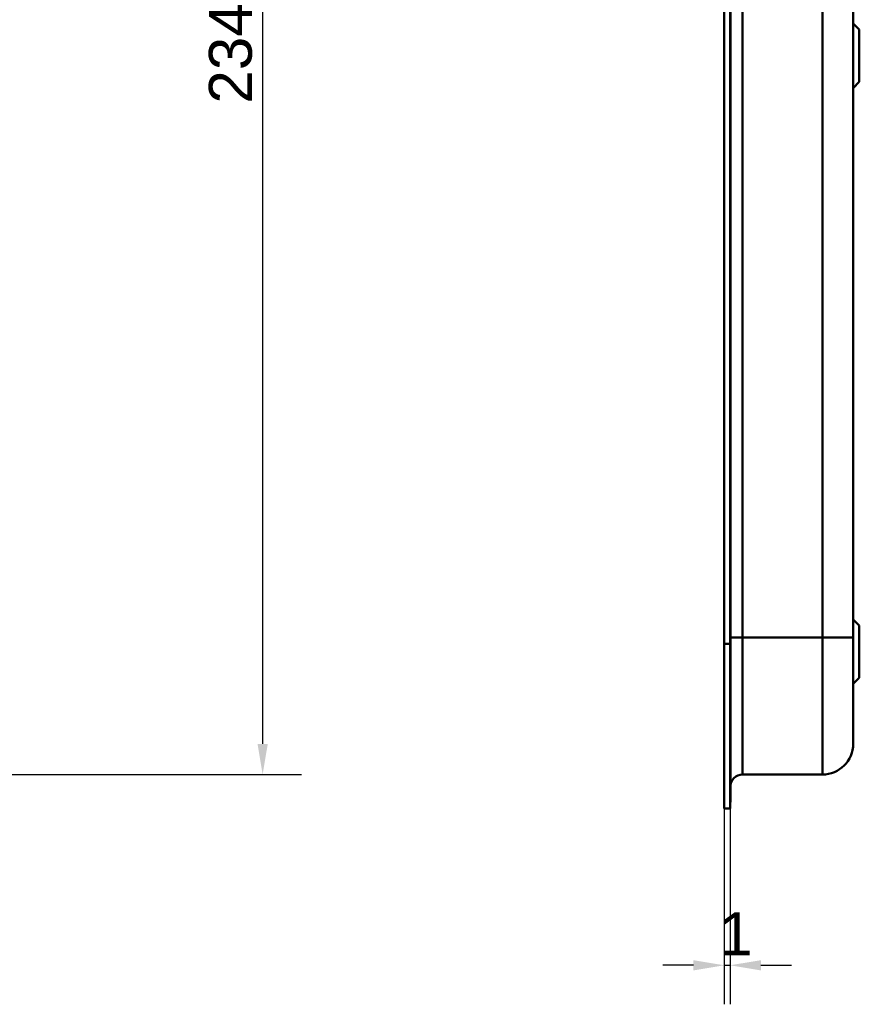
# Model space of a CAD drawing. Header units: millimetres. Extents: x 20 to 833, y 20 to 574.
# Tile 10 of 20: x 297 to 434, y 236 to 396. Entities that reach past the tile are written whole.
import ezdxf

# ---------------------------------------------------------------- set-up
doc = ezdxf.new("R2010")
doc.units = ezdxf.units.MM
doc.header["$LTSCALE"] = 2
for name, color, linetype, lineweight in [('Bemaßungen(DIN)', 7, 'Continuous', 25), ('Sichtbare Kanten(DIN)', 7, 'Continuous', 50), ('Sichtbare tangentiale Kanten(DIN)', 7, 'Continuous', 50)]:
    doc.layers.add(name, color=color, linetype=linetype, lineweight=lineweight)
doc.styles.add('STANDARD-DIN~0', font='arial.ttf')
doc.dimstyles.new('CAD-LAN', dxfattribs={"dimscale": 2, "dimtxt": 3.5, "dimasz": 2.5, "dimexe": 3.175, "dimexo": 0, "dimgap": 0.8, "dimtad": 1, "dimrnd": 1e-08, "dimtxsty": 'STANDARD-DIN~0', "dimcen": 0.09, "dimdle": 10, "dimclrd": 250, "dimclre": 250, "dimclrt": 250, "dimadec": 0, "dimazin": 2, "dimtfac": 1, "dimtmove": 0, "dimatfit": 3, "dimfxl": 1, "dimtolj": 1, "dimtzin": 0, "dimlwd": 25, "dimlwe": 25, "dimarcsym": 0})

# ---------------------------------------------------------------- blocks, each defined once
blk = doc.blocks.new('*D19')
at = {"layer": 'Bemaßungen(DIN)', "color": 250, "linetype": 'Continuous', "lineweight": 25, "true_color": 0x3f3f3f, "transparency": 16777216}
for p, q in [((256.37, 507.18), (343.25, 507.18)), ((336.9, 502.18), (336.9, 278.18)), ((256.37, 273.18), (343.25, 273.18))]:
    blk.add_line(p, q, dxfattribs=at)
at = {"layer": 'Bemaßungen(DIN)', "color": 250, "linetype": 'Continuous', "true_color": 0x3f3f3f, "transparency": 16777216}
for points in [[(336.07, 502.18), (337.74, 502.18), (336.9, 507.18)], [(336.07, 278.18), (337.74, 278.18), (336.9, 273.18)]]:
    blk.add_solid(points, dxfattribs=at)
at = {"layer": 'Defpoints', "color": 0, "linetype": 'Continuous', "transparency": 16777216}
for p in [(256.37, 507.18), (256.37, 273.18), (336.9, 273.18)]:
    blk.add_point(p, dxfattribs=at)
at = {"layer": 'Bemaßungen(DIN)', "color": 250, "linetype": 'Continuous', "lineweight": 25, "true_color": 0x3f3f3f, "transparency": 16777216, "insert": (328.15, 382.4), "char_height": 7, "attachment_point": 1, "rotation": 90, "style": 'STANDARD-DIN~0'}
blk.add_mtext('\\A1;234', dxfattribs=at)
blk = doc.blocks.new('*D20')
at = {"layer": 'Bemaßungen(DIN)', "color": 250, "linetype": 'Continuous', "lineweight": 25, "true_color": 0x3f3f3f, "transparency": 16777216}
for p, q in [((412.05, 267.68), (412.05, 235.79)), ((413.02, 267.68), (413.02, 235.79)), ((407.05, 242.14), (402.05, 242.14)), ((412.05, 242.14), (413.02, 242.14)), ((418.02, 242.14), (423.02, 242.14))]:
    blk.add_line(p, q, dxfattribs=at)
at = {"layer": 'Bemaßungen(DIN)', "color": 250, "linetype": 'Continuous', "true_color": 0x3f3f3f, "transparency": 16777216}
for points in [[(407.05, 242.97), (407.05, 241.3), (412.05, 242.14)], [(418.02, 242.97), (418.02, 241.3), (413.02, 242.14)]]:
    blk.add_solid(points, dxfattribs=at)
at = {"layer": 'Defpoints', "color": 0, "linetype": 'Continuous', "transparency": 16777216}
for p in [(412.05, 267.68), (413.02, 267.68), (413.02, 242.14)]:
    blk.add_point(p, dxfattribs=at)
at = {"layer": 'Bemaßungen(DIN)', "color": 250, "linetype": 'Continuous', "lineweight": 25, "true_color": 0x3f3f3f, "transparency": 16777216, "insert": (411.25, 250.77), "char_height": 7, "attachment_point": 1, "style": 'STANDARD-DIN~0'}
blk.add_mtext('\\A1;1', dxfattribs=at)

msp = doc.modelspace()

# ---------------------------------------------------------------- linework, layer by layer
at = {"layer": 'Sichtbare Kanten(DIN)'}
for p, q in [((412.053, 294.466), (412.053, 485.897)), ((413.023, 485.897), (413.023, 294.466)), ((413.053, 485.897), (413.053, 294.466)), ((433.053, 295.466), (433.053, 484.897)), ((434.053, 394.431), (433.053, 395.431)), ((434.053, 394.431), (434.053, 385.931)), ((434.053, 385.931), (433.053, 384.931)), ((434.053, 297.431), (433.053, 298.431)), ((434.053, 297.431), (434.053, 288.931)), ((412.053, 267.681), (412.053, 294.466)), ((413.023, 294.466), (413.023, 267.681)), ((413.053, 294.466), (413.053, 268.681)), ((434.053, 288.931), (433.053, 287.931)), ((415.053, 273.182), (428.053, 273.182)), ((412.053, 267.681), (413.023, 267.681)), ((413.023, 268.681), (413.053, 268.681))]:
    msp.add_line(p, q, dxfattribs=at)
msp.add_open_spline([(433.053, 278.182), (433.053, 278.182), (433.053, 278.182), (433.053, 278.182), (433.053, 278.182), (433.053, 278.182), (433.053, 278.191), (433.053, 278.196), (433.053, 278.203), (433.053, 278.213), (433.053, 278.224), (433.053, 278.237), (433.053, 278.256), (433.053, 278.256), (433.053, 278.257), (433.053, 278.257), (433.053, 278.295), (433.053, 278.349), (433.053, 278.427), (433.053, 278.429), (433.053, 278.43), (433.053, 278.431), (433.053, 278.511), (433.053, 278.614), (433.053, 278.748), (433.053, 278.75), (433.053, 278.751), (433.053, 278.752), (433.053, 278.888), (433.053, 279.056), (433.053, 279.256), (433.053, 279.257), (433.053, 279.258), (433.053, 279.259), (433.053, 279.461), (433.053, 279.7), (433.053, 279.972), (433.053, 280.243), (433.053, 280.552), (433.053, 280.893), (433.053, 281.233), (433.053, 281.61), (433.053, 282.017), (433.053, 282.422), (433.053, 282.862), (433.053, 283.327), (433.053, 283.791), (433.053, 284.286), (433.053, 284.802), (433.053, 285.314), (433.053, 285.854), (433.053, 286.406), (433.053, 286.958), (433.053, 287.532), (433.053, 288.112), (433.053, 288.116), (433.053, 288.121), (433.053, 288.125), (433.053, 288.704), (433.053, 289.296), (433.053, 289.891), (433.053, 289.899), (433.053, 289.908), (433.053, 289.916), (433.053, 290.514), (433.053, 291.116), (433.053, 291.743), (433.053, 291.75), (433.053, 291.757), (433.053, 291.765), (433.053, 292.076), (433.053, 292.378), (433.053, 292.687), (433.053, 293.005), (433.053, 293.321), (433.053, 293.636), (433.053, 294.248), (433.053, 294.858), (433.053, 295.466)], degree=3, knots=[0, 0, 0, 0, 0.0075325, 0.0075325, 0.0075325, 0.1836207, 0.1836207, 0.1836207, 0.2762788, 0.2762788, 0.2762788, 0.3665136, 0.3665136, 0.3665136, 0.3686273, 0.3686273, 0.3686273, 0.5500633, 0.5500633, 0.5500633, 0.5527911, 0.5527911, 0.5527911, 0.7354644, 0.7354644, 0.7354644, 0.7370886, 0.7370886, 0.7370886, 0.9217242, 0.9217242, 0.9217242, 0.9228036, 0.9228036, 0.9228036, 1.1089772, 1.1089772, 1.1089772, 1.2946929, 1.2946929, 1.2946929, 1.479917, 1.479917, 1.479917, 1.6643958, 1.6643958, 1.6643958, 1.8485335, 1.8485335, 1.8485335, 2.0316816, 2.0316816, 2.0316816, 2.2147613, 2.2147613, 2.2147613, 2.2161064, 2.2161064, 2.2161064, 2.3988701, 2.3988701, 2.3988701, 2.4015107, 2.4015107, 2.4015107, 2.5852067, 2.5852067, 2.5852067, 2.587374, 2.587374, 2.587374, 2.678885, 2.678885, 2.678885, 2.772998, 2.772998, 2.772998, 2.9555616, 2.9555616, 2.9555616, 2.9555616], dxfattribs=at)
for points in [[(433.053, 278.182), (433.053, 275.42), (430.815, 273.182), (428.053, 273.182)], [(413.053, 271.182), (413.053, 272.286), (413.949, 273.182), (415.053, 273.182)]]:
    msp.add_open_spline(points, degree=3, dxfattribs=at)
at = {"layer": 'Sichtbare tangentiale Kanten(DIN)'}
for p, q in [((415.053, 484.897), (415.053, 295.466)), ((428.053, 295.466), (428.053, 484.897)), ((415.053, 295.466), (415.053, 273.182)), ((415.053, 295.466), (428.053, 295.466)), ((428.053, 273.182), (428.053, 295.466)), ((412.053, 294.466), (413.023, 294.466)), ((413.023, 294.466), (413.053, 294.466))]:
    msp.add_line(p, q, dxfattribs=at)
for points in [[(413.053, 295.466), (413.053, 295.466), (413.949, 295.466), (415.053, 295.466)], [(428.053, 295.466), (430.815, 295.466), (433.053, 295.466), (433.053, 295.466)]]:
    msp.add_open_spline(points, degree=3, dxfattribs=at)

# ---------------------------------------------------------------- dimensions: what is measured, and where the dimension line sits
at = {"layer": 'Bemaßungen(DIN)', "color": 250, "linetype": 'Continuous', "lineweight": 25, "true_color": 0x3f3f3f}
for base, p1, p2, angle, override, picture, middle in [((336.903, 273.182), (256.368, 507.181), (256.367, 273.182), 90, {"dimgap": 0.8, "dimdec": 2, "dimtol": 0, "dimlim": 0, "dimtp": 0, "dimtm": 0, "dimtdec": 2, "dimtofl": 0, "dimatfit": 1}, '*D19', (336.903, 390.181)), ((413.023, 242.137), (412.053, 267.681), (413.023, 267.681), 180, {"dimgap": 0.8, "dimdec": 0, "dimtol": 0, "dimlim": 0, "dimtp": 0, "dimtm": 0, "dimtdec": 2, "dimtofl": 1, "dimatfit": 1}, '*D20', (412.538, 242.137))]:
    dim = msp.add_linear_dim(base=base, p1=p1, p2=p2, angle=angle, dimstyle='CAD-LAN', override=override, dxfattribs=at)
    dim.commit()
    dim.dimension.update_dxf_attribs({"geometry": picture, "text_midpoint": middle, "dimtype": 160})

doc.saveas('drawing.dxf')
